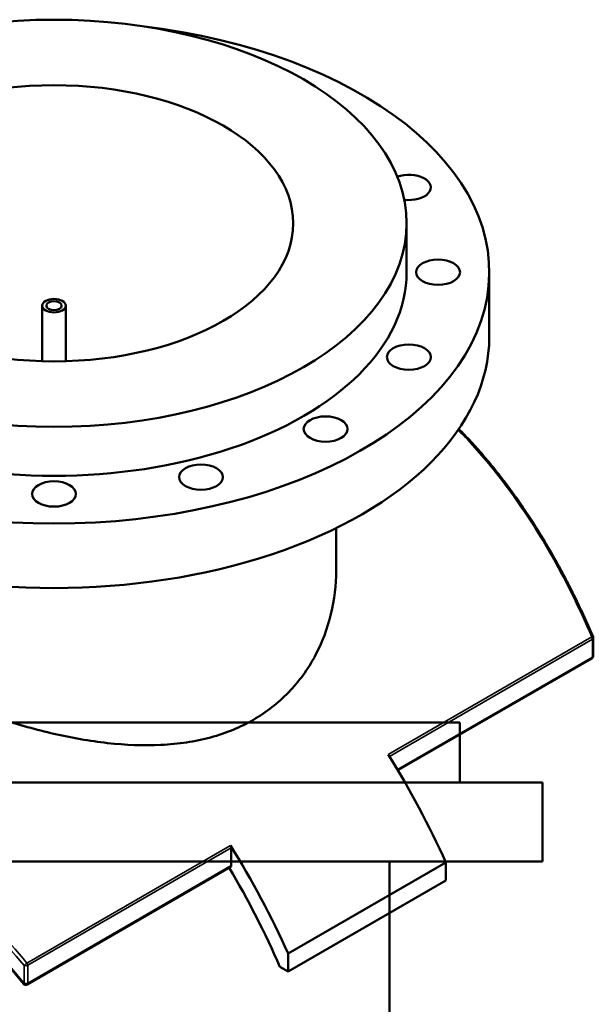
# Model space of a CAD drawing. Header units: millimetres. Extents: x -674 to 1236, y -345 to 989.
# Tile 12 of 12: x 843 to 1236, y 316 to 989. Entities that reach past the tile are written whole.
import ezdxf

# ---------------------------------------------------------------- set-up
doc = ezdxf.new("R2010")
doc.units = ezdxf.units.MM
doc.layers.add('Visible (ANSI)', color=7, linetype='Continuous', lineweight=50)
doc.layers.add('Visible Narrow (ANSI)', color=7, linetype='Continuous', lineweight=35)

msp = doc.modelspace()

# ---------------------------------------------------------------- linework, layer by layer
at = {"layer": 'Visible (ANSI)'}
for p, q in [((1107.93, 816.47), (1107.93, 849.95)), ((1164.43, 772.38), (1164.43, 816.47)), ((858.93, 755.67), (858.93, 793.61)), ((874.93, 755.67), (874.93, 793.61)), ((1059.73, 612.32), (1059.73, 641.57)), ((1235.52, 554.3), (1235.52, 566.51)), ((1234.52, 552.57), (1101.97, 476.04)), ((1144.38, 508.76), (662.38, 508.76)), ((1144.38, 467.76), (1144.38, 508.76)), ((1200.88, 467.76), (605.88, 467.76)), ((1200.88, 413.76), (1200.88, 467.76)), ((988.02, 410.93), (988.02, 423.14)), ((1200.88, 413.76), (605.88, 413.76)), ((1134.75, 413.07), (1026.91, 350.81)), ((1096.18, 243.76), (1096.18, 413.76)), ((1134.75, 413.07), (1134.75, 400.82)), ((987.61, 410.02), (848.53, 329.72)), ((1134.75, 400.82), (1026.91, 338.56)), ((1026.91, 338.56), (1026.91, 350.81)), ((1021.34, 341.78), (1026.91, 338.56))]:
    msp.add_line(p, q, dxfattribs=at)
for centre, start, end in [((1233.52, 566.51), 0, 23.17759), ((1233.52, 554.3), 300, 0), ((847.53, 331.45), 219.26353, 300)]:
    msp.add_arc(centre, 2, start, end, dxfattribs=at)
for centre, major_axis, start_param, end_param in [((866.93, 816.47), (-297.5, 0), 4.915974, 10.791989), ((1109.45, 874.47), (15, 0), 4.502362, 8.410748), ((866.93, 816.47), (-241, 0), 0, 3.141593), ((866.93, 772.38), (-297.5, 0), 0, 3.141593), ((920.85, 362.6), (185, -320.43), 1.39902, 1.625859), ((986.61, 423.96), (1, -1.73), 0.785398, 1.625859), ((813.01, 300.35), (-185, 320.43), 4.540613, 4.767452), ((986.61, 411.75), (1, -1.73), 0, 0.785398), ((813.01, 300.35), (177.5, -307.44), 1.377264, 1.59243)]:
    msp.add_ellipse(centre, major_axis=major_axis, ratio=0.57735, start_param=start_param, end_param=end_param, dxfattribs=at)
for centre, major_axis in [((866.93, 849.95), (241, 0)), ((866.93, 849.95), (163.5, 0)), ((1129.43, 816.47), (-15, 0)), ((866.93, 793.61), (8, 0)), ((866.93, 793.61), (5.2, 0)), ((1109.45, 758.48), (-15, 0)), ((1052.54, 709.31), (15, 0)), ((967.38, 676.46), (15, 0)), ((866.93, 664.92), (15, 0))]:
    msp.add_ellipse(centre, major_axis=major_axis, ratio=0.57735, dxfattribs=at)
for points, knots in [([(1235.36, 567.3), (1233.59, 571.42), (1231.79, 575.52), (1228.09, 583.65), (1226.2, 587.68), (1222.33, 595.68), (1220.36, 599.65), (1216.33, 607.5), (1214.27, 611.39), (1210.07, 619.1), (1207.93, 622.91), (1203.56, 630.45), (1201.33, 634.17), (1196.8, 641.53), (1194.49, 645.17), (1189.8, 652.34), (1187.41, 655.87), (1182.55, 662.84), (1180.08, 666.27), (1175.05, 673.02), (1172.5, 676.34), (1167.33, 682.87), (1164.7, 686.08), (1159.37, 692.37), (1156.66, 695.45), (1151.18, 701.5), (1148.4, 704.46), (1144.95, 708.01), (1144.3, 708.67), (1143.65, 709.32)], [8.594524, 8.594524, 8.594524, 8.594524, 9.950955, 9.950955, 11.307385, 11.307385, 12.663815, 12.663815, 14.020246, 14.020246, 15.376676, 15.376676, 16.733106, 16.733106, 18.089537, 18.089537, 19.445967, 19.445967, 20.802397, 20.802397, 22.158828, 22.158828, 23.515258, 23.515258, 24.871689, 24.871689, 26.228119, 26.228119, 26.538681, 26.538681, 26.538681, 26.538681]), ([(1003.26, 510.61), (998.88, 508.08), (994.22, 505.79), (984.44, 501.76), (979.32, 500.02), (968.67, 497.13), (963.15, 495.98), (951.8, 494.26), (945.97, 493.69), (928.18, 492.8), (915.88, 493.32), (891.22, 496.06), (878.87, 498.28), (855.03, 503.73), (842.69, 507.16), (818.02, 515.1), (805.7, 519.6), (787.87, 526.8), (782.04, 529.28), (770.67, 534.31), (765.15, 536.88), (754.5, 542.04), (749.37, 544.63), (739.61, 549.78), (734.97, 552.35), (726.23, 557.39), (722.01, 559.94), (713.98, 565.06), (710.17, 567.62), (703.06, 572.73), (699.75, 575.26), (693.7, 580.27), (690.96, 582.75), (683.66, 590.06), (680.01, 594.78), (675.25, 603.84), (674.13, 608.18), (674.13, 612.32)], [0, 0, 0, 0, 1.859567, 1.859567, 3.719134, 3.719134, 5.578701, 5.578701, 7.438268, 7.438268, 11.157402, 11.157402, 14.876536, 14.876536, 18.58341, 18.58341, 22.290285, 22.290285, 24.143722, 24.143722, 25.997159, 25.997159, 27.850596, 27.850596, 29.704033, 29.704033, 31.55747, 31.55747, 33.410907, 33.410907, 35.264344, 35.264344, 37.117781, 37.117781, 40.824655, 40.824655, 44.531529, 44.531529, 44.531529, 44.531529]), ([(1059.73, 612.32), (1059.73, 602.7), (1058.6, 592.69), (1053.83, 572.96), (1050.19, 563.25), (1042.9, 549.65), (1040.16, 545.28), (1034.13, 536.96), (1030.82, 533.02), (1023.71, 525.66), (1019.91, 522.24), (1011.87, 515.98), (1007.64, 513.14), (1003.26, 510.61)], [103.939595, 103.939595, 103.939595, 103.939595, 107.658729, 107.658729, 111.377863, 111.377863, 113.23743, 113.23743, 115.096997, 115.096997, 116.956564, 116.956564, 118.816132, 118.816132, 118.816132, 118.816132]), ([(845.98, 330.18), (843.09, 333.71), (840.17, 337.22), (834.25, 344.17), (831.25, 347.62), (825.19, 354.46), (822.12, 357.86), (815.92, 364.59), (812.8, 367.92), (806.49, 374.53), (803.3, 377.8), (796.89, 384.28), (793.65, 387.49), (787.14, 393.83), (783.87, 396.97), (777.28, 403.17), (773.97, 406.23), (767.31, 412.28), (763.97, 415.27), (757.26, 421.16), (753.9, 424.07), (747.15, 429.8), (743.77, 432.63), (736.99, 438.19), (733.6, 440.92), (726.81, 446.31), (723.41, 448.95), (716.63, 454.14), (713.24, 456.69), (706.49, 461.67), (703.13, 464.1), (696.45, 468.86), (693.12, 471.18), (686.5, 475.71), (683.2, 477.92), (676.65, 482.23), (673.4, 484.32), (666.93, 488.4), (663.71, 490.39), (657.32, 494.24), (654.15, 496.11), (647.85, 499.73), (644.73, 501.49), (638.52, 504.88), (635.44, 506.52), (629.33, 509.68), (626.3, 511.2), (620.3, 514.12), (617.32, 515.52), (611.42, 518.2), (608.49, 519.48), (602.7, 521.92), (599.83, 523.08), (594.16, 525.27), (591.35, 526.3), (585.79, 528.23), (583.04, 529.13), (577.61, 530.8), (574.92, 531.57), (569.63, 532.98), (567.02, 533.61), (561.89, 534.73), (559.37, 535.23), (554.41, 536.07), (551.97, 536.42), (547.19, 536.98), (544.84, 537.2), (540.45, 537.46), (538.39, 537.53), (532.85, 537.56), (529.44, 537.4), (523.67, 536.81), (521.26, 536.45), (517.15, 535.66), (515.43, 535.26), (511.2, 534.13), (508.75, 533.32), (504, 531.46), (501.71, 530.4), (499.49, 529.21)], [8.283803, 8.283803, 8.283803, 8.283803, 9.659536, 9.659536, 11.035269, 11.035269, 12.411002, 12.411002, 13.786735, 13.786735, 15.162468, 15.162468, 16.538201, 16.538201, 17.913934, 17.913934, 19.289667, 19.289667, 20.665399, 20.665399, 22.041132, 22.041132, 23.416865, 23.416865, 24.792598, 24.792598, 26.168331, 26.168331, 27.541202, 27.541202, 28.90653, 28.90653, 30.26525, 30.26525, 31.618389, 31.618389, 32.967045, 32.967045, 34.312359, 34.312359, 35.655494, 35.655494, 36.997616, 36.997616, 38.339883, 38.339883, 39.683454, 39.683454, 41.029475, 41.029475, 42.379071, 42.379071, 43.733324, 43.733324, 45.093271, 45.093271, 46.459889, 46.459889, 47.834099, 47.834099, 49.209832, 49.209832, 50.585565, 50.585565, 51.961297, 51.961297, 53.33703, 53.33703, 54.584041, 54.584041, 56.766311, 56.766311, 58.403013, 58.403013, 59.63054, 59.63054, 61.471829, 61.471829, 63.313119, 63.313119, 63.313119, 63.313119])]:
    msp.add_open_spline(points, degree=3, knots=knots, dxfattribs=at)
at = {"layer": 'Visible Narrow (ANSI)'}
for p, q in [((1234.46, 567.18), (1095.38, 486.89)), ((1096.19, 485.59), (1234.93, 565.7)), ((1234.93, 565.7), (1234.93, 553.49)), ((1234.93, 553.49), (1101.67, 476.55)), ((987.55, 424.63), (848.47, 344.33)), ((848.94, 342.84), (988.02, 423.14)), ((988.02, 410.93), (848.94, 330.63)), ((846.5, 342.67), (846.5, 330.46)), ((848.94, 330.63), (848.94, 342.84))]:
    msp.add_line(p, q, dxfattribs=at)
for centre, major_axis, ratio, start_param, end_param in [((1233.52, 566.51), (1.84, 0.79), 0.149333, 0, 0.969326), ((1233.52, 566.51), (1, -1.73), 0.57735, 0.785398, 1.625859), ((1233.52, 566.51), (2, 0), 0.57735, 5.497787, 6.283185), ((1233.52, 554.3), (1, -1.73), 0.57735, 0, 0.785398), ((1233.52, 554.3), (2, 0), 0.57735, 5.497787, 6.283185), ((847.53, 343.66), (-1.52, -1.3), 0.060965, 0.776664, 2.185788), ((847.53, 343.66), (-1, 1.73), 0.57735, 3.926991, 4.767452), ((847.53, 343.66), (2, 0), 0.57735, 4.170685, 5.497787), ((847.53, 331.45), (-1.55, -1.27), 0.080777, 0, 0.778052), ((847.53, 331.45), (-2, 0), 0.57735, 1.029092, 2.356194), ((847.53, 331.45), (1, -1.73), 0.57735, 0, 0.785398)]:
    msp.add_ellipse(centre, major_axis=major_axis, ratio=ratio, start_param=start_param, end_param=end_param, dxfattribs=at)
for points, knots in [([(1143.2, 708.67), (1152.03, 699.7), (1160.52, 690.07), (1182.03, 663.04), (1194.39, 644.64), (1216.24, 606.69), (1225.84, 587.27), (1234.46, 567.18)], [-26.438884, -26.438884, -26.438884, -26.438884, -22.19807, -22.19807, -15.191672, -15.191672, -8.594524, -8.594524, -8.594524, -8.594524]), ([(848.47, 344.33), (834.19, 361.15), (819.06, 377.39), (786.78, 409.32), (769.58, 424.91), (735.46, 453.43), (718.56, 466.43), (685.15, 490.05), (668.65, 500.66), (652.68, 509.88), (636.7, 519.1), (621.26, 526.94), (591.97, 539.52), (578.12, 544.28), (551.83, 550.63), (539.47, 552.1), (517.48, 551.41), (507.75, 549.41), (499.04, 545.72)], [-59.347955, -59.347955, -59.347955, -59.347955, -52.750302, -52.750302, -45.744191, -45.744191, -39.003925, -39.003925, -32.263654, -32.263654, -32.263654, -25.523382, -25.523382, -18.783116, -18.783116, -11.777005, -11.777005, -5.088857, -5.088857, -5.088857, -5.088857]), ([(498.62, 543.51), (507.2, 547.07), (516.76, 548.98), (538.5, 549.61), (550.81, 548.12), (576.98, 541.75), (590.78, 536.99), (619.96, 524.43), (635.34, 516.62), (651.26, 507.43), (667.18, 498.24), (683.63, 487.67), (716.93, 464.16), (733.78, 451.22), (767.8, 422.84), (784.96, 407.31), (817.15, 375.55), (832.24, 359.4), (846.5, 342.67)], [5.179357, 5.179357, 5.179357, 5.179357, 11.777005, 11.777005, 18.783116, 18.783116, 25.523382, 25.523382, 32.263654, 32.263654, 32.263654, 39.003925, 39.003925, 45.744191, 45.744191, 52.750302, 52.750302, 59.347955, 59.347955, 59.347955, 59.347955]), ([(846.5, 330.46), (831.02, 349.37), (814.39, 367.56), (781.06, 400.77), (764.46, 415.92), (731.48, 443.62), (715.12, 456.26), (682.76, 479.2), (666.76, 489.5), (651.26, 498.45), (635.77, 507.39), (620.78, 514.98), (592.32, 527.16), (578.85, 531.74), (553.29, 537.83), (541.27, 539.21), (518.51, 538.39), (507.94, 535.9), (498.62, 531.31)], [8.283803, 8.283803, 8.283803, 8.283803, 15.630766, 15.630766, 22.43788, 22.43788, 28.998914, 28.998914, 35.559952, 35.559952, 35.559952, 42.120991, 42.120991, 48.682024, 48.682024, 55.489138, 55.489138, 62.836094, 62.836094, 62.836094, 62.836094])]:
    msp.add_open_spline(points, degree=3, knots=knots, dxfattribs=at)

doc.saveas('drawing.dxf')
